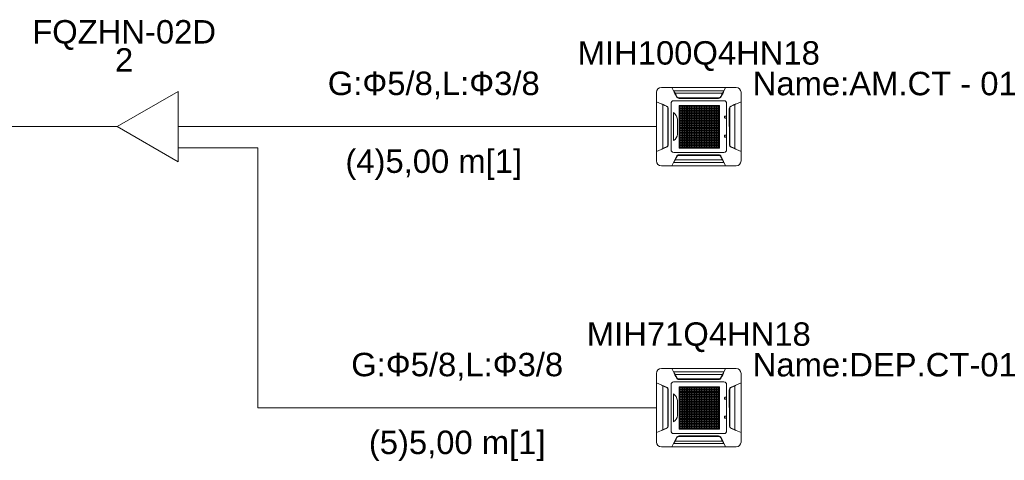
# Model space of a CAD drawing. Header units: millimetres. Extents: x -8164 to 22692, y -23804 to 1096.
# Tile 15 of 17: x 8985 to 13182, y -3404 to -1524. Entities that reach past the tile are written whole.
import ezdxf

# ---------------------------------------------------------------- set-up
doc = ezdxf.new("R2010")
doc.units = ezdxf.units.MM
for name, color, linetype, lineweight in [('CONDENSADORA_PAVIMENTO_TÉRREO_dwg', 8, 'Continuous', 18), ('EQUIPMENT', 7, 'Continuous', 18), ('PIPE_VRF', 7, 'Continuous', 18)]:
    doc.layers.add(name, color=color, linetype=linetype, lineweight=lineweight)
doc.styles.add('Arial', font='arial.ttf', dxfattribs={"height": 100})

# ---------------------------------------------------------------- blocks, each defined once
blk = doc.blocks.new('CONDENSADORA_PAVIMENTO_TÉRREO_dwg__U10-1131137-14 - FLUXOGRAMA PAVIMENTO TÉRREO')
at = {"layer": 'EQUIPMENT'}
for p, q in [((9300, -1980), (9400, -1980)), ((9659.8, -1980), (9800, -1980)), ((9659.6, -2070), (9800, -2070))]:
    blk.add_line(p, q, dxfattribs=at)
at = {"layer": 'EQUIPMENT', "flags": 128}
blk.add_lwpolyline([(9659.8, -1830), (9659.8, -2130), (9400, -1980)], close=True, dxfattribs=at)
at = {"layer": 'EQUIPMENT', "char_height": 100, "attachment_point": 2, "line_spacing_factor": 0.941778, "style": 'Arial'}
for s, insert, width in [('FQZHN-02D', (9430, -1525.5), 934.111), ('2', (9430, -1645.5), 93.044)]:
    blk.add_mtext(s, dxfattribs=dict(at, insert=insert, width=width))
blk = doc.blocks.new('CONDENSADORA_PAVIMENTO_TÉRREO_dwg-1131130-14 - FLUXOGRAMA PAVIMENTO TÉRREO')
at = {"lineweight": 18}
for p, q in [((11700, -2126.6), (11700, -1833.4)), ((11720.6, -1812.8), (12039.4, -1812.8)), ((11980.9, -1837.7), (11779.2, -1837.7)), ((11984.8, -1832.9), (11984.2, -1832.9)), ((12060.1, -1833.4), (12060.1, -2126.6)), ((11726.9, -2073.7), (11726.9, -1886.3)), ((11761.5, -2078.8), (11761.5, -1881.2)), ((11772.8, -1869.8), (11987.4, -1869.8)), ((11968.6, -1857), (11791.6, -1857)), ((11793.8, -1857.8), (11966.3, -1857.8)), ((11964.2, -1859.6), (11795.8, -1859.6)), ((11998.7, -1881.2), (11998.7, -2078.8)), ((12033.3, -2073.7), (12033.3, -1886.3)), ((11747.7, -2062.2), (11747.7, -1897.8)), ((11748.1, -2061.4), (11748.1, -1898.6)), ((11750, -1903.7), (11749.7, -2056.5)), ((11772, -2039.9), (11772, -1920.4)), ((11796.5, -1912.3), (11968.8, -1912.3)), ((11796.5, -1913.5), (11968.8, -1913.5)), ((11847.6, -1890.5), (11847.6, -2071.5)), ((11912.3, -1890.6), (11912.3, -2071.6)), ((12010.1, -1903.7), (12010.5, -2056.5)), ((12012.1, -2061.4), (12012.1, -1898.6)), ((12012.5, -2062.2), (12012.5, -1897.8)), ((11789, -1948.3), (11789, -2012.7)), ((11989.9, -1942.1), (11989.9, -1936.5)), ((11991.3, -1935.2), (11995.6, -1935.2)), ((11995.6, -1943.4), (11991.3, -1943.4)), ((11997, -1936.5), (11997, -1942.1)), ((11796.5, -1975.2), (11968.8, -1975.2)), ((11796.5, -1976.4), (11968.8, -1976.4)), ((12060, -1980), (12060.2, -1980)), ((11796.5, -2027.3), (11968.8, -2027.3)), ((11796.5, -2028.7), (11968.8, -2028.7)), ((11989.9, -2023.3), (11989.9, -2017.8)), ((11991.2, -2016.4), (11995.5, -2016.4)), ((11995.5, -2024.7), (11991.2, -2024.7)), ((11996.9, -2017.8), (11996.9, -2023.3)), ((11987.4, -2090.2), (11772.9, -2090.2)), ((11773.2, -2132.8), (11776.1, -2127)), ((11980.9, -2122.3), (11779.2, -2122.3)), ((11968.6, -2103), (11791.6, -2103)), ((11793.8, -2102.2), (11966.3, -2102.2)), ((11796.1, -2100.4), (11964.4, -2100.4)), ((11984.9, -2127.1), (11984.2, -2127.1)), ((12039.4, -2147.2), (11720.6, -2147.2)), ((11720.6, -3012.8), (12039.4, -3012.8)), ((11700, -3326.6), (11700, -3033.4)), ((11980.9, -3037.7), (11779.2, -3037.7)), ((11968.6, -3057), (11791.6, -3057)), ((11793.8, -3057.8), (11966.3, -3057.8)), ((11964.2, -3059.6), (11795.8, -3059.6)), ((11984.8, -3032.9), (11984.2, -3032.9)), ((12060.1, -3033.4), (12060.1, -3326.6)), ((11726.9, -3273.7), (11726.9, -3086.3)), ((11747.7, -3262.2), (11747.7, -3097.8)), ((11748.1, -3261.4), (11748.1, -3098.6)), ((11750, -3103.7), (11749.7, -3256.5)), ((11761.5, -3278.8), (11761.5, -3081.2)), ((11772.8, -3069.8), (11987.4, -3069.8)), ((11847.6, -3090.5), (11847.6, -3271.5)), ((11912.3, -3090.6), (11912.3, -3271.6)), ((11998.7, -3081.2), (11998.7, -3278.8)), ((12010.1, -3103.7), (12010.5, -3256.5)), ((12012.1, -3261.4), (12012.1, -3098.6)), ((12012.5, -3262.2), (12012.5, -3097.8)), ((12033.3, -3273.7), (12033.3, -3086.3)), ((11772, -3239.9), (11772, -3120.4)), ((11796.5, -3112.3), (11968.8, -3112.3)), ((11796.5, -3113.5), (11968.8, -3113.5)), ((11989.9, -3142.1), (11989.9, -3136.5)), ((11991.3, -3135.2), (11995.6, -3135.2)), ((11995.6, -3143.4), (11991.3, -3143.4)), ((11997, -3136.5), (11997, -3142.1)), ((11789, -3148.3), (11789, -3212.7)), ((11796.5, -3175.2), (11968.8, -3175.2)), ((11796.5, -3176.4), (11968.8, -3176.4)), ((12060, -3180), (12060.2, -3180)), ((11796.5, -3227.3), (11968.8, -3227.3)), ((11796.5, -3228.7), (11968.8, -3228.7)), ((11989.9, -3223.3), (11989.9, -3217.8)), ((11991.2, -3216.4), (11995.5, -3216.4)), ((11995.5, -3224.7), (11991.2, -3224.7)), ((11996.9, -3217.8), (11996.9, -3223.3)), ((11987.4, -3290.2), (11772.9, -3290.2)), ((11968.6, -3303), (11791.6, -3303)), ((11793.8, -3302.2), (11966.3, -3302.2)), ((11796.1, -3300.4), (11964.4, -3300.4)), ((12039.4, -3347.2), (11720.6, -3347.2)), ((11773.2, -3332.8), (11776.1, -3327)), ((11980.9, -3322.3), (11779.2, -3322.3)), ((11984.9, -3327.1), (11984.2, -3327.1))]:
    blk.add_line(p, q, dxfattribs=at)
at = {"lineweight": 18, "flags": 128}
for points in [[(11784.7, -1852.4), (11765.7, -1812.7), (11994.5, -1812.7), (11975.3, -1852.6)], [(11984.1, -1833), (11987, -1827.2), (11773.2, -1827.2), (11776.1, -1833)], [(11786.4, -1852), (11785.6, -1852.3), (11784.8, -1852.6), (11781.6, -1846.1), (11778.4, -1839.6), (11775.1, -1833.1), (11776.7, -1833), (11776.8, -1833), (11776.8, -1833.1), (11776.9, -1833.1), (11777, -1833.2), (11779.1, -1837.5), (11781.3, -1841.8), (11783.7, -1846.6), (11786.1, -1851.5), (11786.3, -1851.8), (11786.4, -1852), (11786.9, -1853), (11787.6, -1853.9), (11788.3, -1854.7), (11789.2, -1855.5), (11790.3, -1856.3), (11791.4, -1856.9), (11792.7, -1857.4), (11794, -1857.8), (11795.3, -1858), (11796.7, -1858.1), (11963.5, -1858.1), (11964.8, -1858.1), (11966, -1857.8), (11967.3, -1857.5), (11968.5, -1857), (11969.6, -1856.4), (11970.7, -1855.7), (11971.6, -1854.9), (11972.4, -1854), (11973.2, -1853.1), (11973.8, -1852), (11974.6, -1852.3), (11975.3, -1852.6), (11978.6, -1846.1), (11981.8, -1839.6), (11985, -1833.1), (11984.6, -1833.1), (11984.3, -1833), (11983.9, -1833), (11983.5, -1833), (11983.4, -1833), (11983.3, -1833.1), (11983.3, -1833.1), (11983.2, -1833.2), (11981, -1837.5), (11978.9, -1841.8), (11976.5, -1846.6), (11974, -1851.5), (11973.9, -1851.8), (11973.8, -1852)], [(11742.3, -2067.8), (11700, -2086.2), (11700, -1873.7), (11742.6, -1892.3)], [(11742.3, -1892.9), (11742.5, -1892.6), (11742.6, -1892.3), (11735.7, -1889.3), (11728.8, -1886.3), (11721.9, -1883.4), (11721.8, -1884), (11722, -1884), (11722.1, -1884.1), (11722.2, -1884.2), (11722.4, -1884.3), (11729, -1887.2), (11735.7, -1890.1), (11742.3, -1892.9), (11743.7, -1893.6), (11744.9, -1894.4), (11745.9, -1895.4), (11746.9, -1896.5), (11747.6, -1897.6), (11748.2, -1898.9), (11748.4, -1899.5), (11748.6, -1900.1), (11748.8, -1900.7), (11748.8, -1901.3), (11748.9, -1901.9), (11748.9, -1902.5), (11748.9, -2057.5), (11748.9, -2058.1), (11748.9, -2058.7), (11748.8, -2059.3), (11748.6, -2059.9), (11748.5, -2060.5), (11748.2, -2061.1), (11747.6, -2062.3), (11746.9, -2063.5), (11745.9, -2064.6), (11745.1, -2065.3), (11744.3, -2066), (11743.3, -2066.6), (11742.3, -2067.1), (11735.7, -2069.9), (11729, -2072.8), (11722.4, -2075.7), (11722.2, -2075.8), (11722.1, -2075.9), (11722, -2076), (11721.8, -2076), (11721.9, -2076.6), (11728.8, -2073.7)], [(12017.8, -1892.9), (12017.7, -1892.6), (12017.6, -1892.3), (12024.5, -1889.3), (12031.4, -1886.3), (12038.3, -1883.4), (12038.3, -1883.5), (12038.3, -1883.7), (12038.3, -1883.8), (12038.3, -1884), (12038.2, -1884), (12038.1, -1884.1), (12038, -1884.2), (12037.8, -1884.3), (12031.2, -1887.2), (12024.5, -1890.1), (12017.8, -1892.9), (12016.5, -1893.6), (12015.3, -1894.4), (12014.3, -1895.4), (12013.3, -1896.5), (12012.5, -1897.6), (12011.9, -1898.9), (12011.7, -1899.5), (12011.6, -1900.1), (12011.4, -1900.7), (12011.3, -1901.3), (12011.3, -1901.9), (12011.3, -1902.5), (12011.3, -2057.5), (12011.3, -2058.1), (12011.3, -2058.7), (12011.4, -2059.3), (12011.6, -2059.9), (12011.7, -2060.5), (12011.9, -2061.1), (12012.5, -2062.3), (12013.3, -2063.5), (12014.2, -2064.6), (12015, -2065.3), (12015.9, -2066), (12016.8, -2066.6), (12017.8, -2067.1), (12024.5, -2069.9), (12031.2, -2072.8), (12037.8, -2075.7), (12038, -2075.8), (12038.1, -2075.9), (12038.2, -2076), (12038.3, -2076), (12038.3, -2076.2), (12038.3, -2076.3), (12038.3, -2076.5), (12038.3, -2076.6), (12031.4, -2073.7)], [(12017.9, -2067.8), (12060.2, -2086.2), (12060.2, -1873.7), (12017.6, -1892.3)], [(12060, -2085.2), (12060, -1980), (12060, -1874.8)], [(11975.6, -2107.6), (11994.5, -2147.3), (11765.7, -2147.3), (11784.9, -2107.4), (11786.4, -2108)], [(11775.3, -2128.5), (11774.6, -2129.9), (11773.9, -2131.4), (11773.2, -2132.8), (11987, -2132.8), (11984.1, -2127), (11984.8, -2128.5)], [(11775.5, -2126.9), (11775.9, -2127), (11776.3, -2127), (11776.7, -2127), (11776.8, -2127), (11776.8, -2126.9), (11776.9, -2126.9), (11777, -2126.8), (11779.1, -2122.5), (11781.3, -2118.2), (11783.7, -2113.4), (11786.1, -2108.5), (11786.3, -2108.2), (11786.4, -2108), (11786.9, -2107), (11787.6, -2106.1), (11788.3, -2105.3), (11789.2, -2104.5), (11790.3, -2103.7), (11791.4, -2103.1), (11792.7, -2102.6), (11794, -2102.2), (11795.3, -2102), (11796.7, -2101.9), (11963.5, -2101.9), (11964.8, -2101.9), (11966, -2102.2), (11967.3, -2102.5), (11968.5, -2103), (11969.6, -2103.6), (11970.7, -2104.3), (11971.6, -2105.1), (11972.4, -2106), (11973.2, -2106.9), (11973.8, -2108), (11974.6, -2107.7), (11975.3, -2107.4)], [(11984.8, -2126.9), (11983.5, -2127), (11983.4, -2127), (11983.3, -2126.9), (11983.3, -2126.9), (11983.2, -2126.8), (11981, -2122.5), (11978.9, -2118.2), (11976.5, -2113.4), (11974, -2108.5), (11973.9, -2108.2), (11973.8, -2108)], [(11784.7, -3052.4), (11765.7, -3012.7), (11994.5, -3012.7), (11975.3, -3052.6)], [(11984.1, -3033), (11987, -3027.2), (11773.2, -3027.2), (11776.1, -3033)], [(11786.4, -3052), (11785.6, -3052.3), (11784.8, -3052.6), (11781.6, -3046.1), (11778.4, -3039.6), (11775.1, -3033.1), (11776.7, -3033), (11776.8, -3033), (11776.8, -3033.1), (11776.9, -3033.1), (11777, -3033.2), (11779.1, -3037.5), (11781.3, -3041.8), (11783.7, -3046.6), (11786.1, -3051.5), (11786.3, -3051.8), (11786.4, -3052), (11786.9, -3053), (11787.6, -3053.9), (11788.3, -3054.7), (11789.2, -3055.5), (11790.3, -3056.3), (11791.4, -3056.9), (11792.7, -3057.4), (11794, -3057.8), (11795.3, -3058), (11796.7, -3058.1), (11963.5, -3058.1), (11964.8, -3058.1), (11966, -3057.8), (11967.3, -3057.5), (11968.5, -3057), (11969.6, -3056.4), (11970.7, -3055.7), (11971.6, -3054.9), (11972.4, -3054), (11973.2, -3053.1), (11973.8, -3052), (11974.6, -3052.3), (11975.3, -3052.6), (11978.6, -3046.1), (11981.8, -3039.6), (11985, -3033.1), (11984.6, -3033.1), (11984.3, -3033), (11983.9, -3033), (11983.5, -3033), (11983.4, -3033), (11983.3, -3033.1), (11983.3, -3033.1), (11983.2, -3033.2), (11981, -3037.5), (11978.9, -3041.8), (11976.5, -3046.6), (11974, -3051.5), (11973.9, -3051.8), (11973.8, -3052)], [(11742.3, -3267.8), (11700, -3286.2), (11700, -3073.7), (11742.6, -3092.3)], [(11742.3, -3092.9), (11742.5, -3092.6), (11742.6, -3092.3), (11735.7, -3089.3), (11728.8, -3086.3), (11721.9, -3083.4), (11721.8, -3084), (11722, -3084), (11722.1, -3084.1), (11722.2, -3084.2), (11722.4, -3084.3), (11729, -3087.2), (11735.7, -3090.1), (11742.3, -3092.9), (11743.7, -3093.6), (11744.9, -3094.4), (11745.9, -3095.4), (11746.9, -3096.5), (11747.6, -3097.6), (11748.2, -3098.9), (11748.4, -3099.5), (11748.6, -3100.1), (11748.8, -3100.7), (11748.8, -3101.3), (11748.9, -3101.9), (11748.9, -3102.5), (11748.9, -3257.5), (11748.9, -3258.1), (11748.9, -3258.7), (11748.8, -3259.3), (11748.6, -3259.9), (11748.5, -3260.5), (11748.2, -3261.1), (11747.6, -3262.3), (11746.9, -3263.5), (11745.9, -3264.6), (11745.1, -3265.3), (11744.3, -3266), (11743.3, -3266.6), (11742.3, -3267.1), (11735.7, -3269.9), (11729, -3272.8), (11722.4, -3275.7), (11722.2, -3275.8), (11722.1, -3275.9), (11722, -3276), (11721.8, -3276), (11721.9, -3276.6), (11728.8, -3273.7)], [(12017.8, -3092.9), (12017.7, -3092.6), (12017.6, -3092.3), (12024.5, -3089.3), (12031.4, -3086.3), (12038.3, -3083.4), (12038.3, -3083.5), (12038.3, -3083.7), (12038.3, -3083.8), (12038.3, -3084), (12038.2, -3084), (12038.1, -3084.1), (12038, -3084.2), (12037.8, -3084.3), (12031.2, -3087.2), (12024.5, -3090.1), (12017.8, -3092.9), (12016.5, -3093.6), (12015.3, -3094.4), (12014.3, -3095.4), (12013.3, -3096.5), (12012.5, -3097.6), (12011.9, -3098.9), (12011.7, -3099.5), (12011.6, -3100.1), (12011.4, -3100.7), (12011.3, -3101.3), (12011.3, -3101.9), (12011.3, -3102.5), (12011.3, -3257.5), (12011.3, -3258.1), (12011.3, -3258.7), (12011.4, -3259.3), (12011.6, -3259.9), (12011.7, -3260.5), (12011.9, -3261.1), (12012.5, -3262.3), (12013.3, -3263.5), (12014.2, -3264.6), (12015, -3265.3), (12015.9, -3266), (12016.8, -3266.6), (12017.8, -3267.1), (12024.5, -3269.9), (12031.2, -3272.8), (12037.8, -3275.7), (12038, -3275.8), (12038.1, -3275.9), (12038.2, -3276), (12038.3, -3276), (12038.3, -3276.2), (12038.3, -3276.3), (12038.3, -3276.5), (12038.3, -3276.6), (12031.4, -3273.7)], [(12017.9, -3267.8), (12060.2, -3286.2), (12060.2, -3073.7), (12017.6, -3092.3)], [(12060, -3285.2), (12060, -3180), (12060, -3074.8)], [(11975.6, -3307.6), (11994.5, -3347.3), (11765.7, -3347.3), (11784.9, -3307.4), (11786.4, -3308)], [(11775.5, -3326.9), (11775.9, -3327), (11776.3, -3327), (11776.7, -3327), (11776.8, -3327), (11776.8, -3326.9), (11776.9, -3326.9), (11777, -3326.8), (11779.1, -3322.5), (11781.3, -3318.2), (11783.7, -3313.4), (11786.1, -3308.5), (11786.3, -3308.2), (11786.4, -3308), (11786.9, -3307), (11787.6, -3306.1), (11788.3, -3305.3), (11789.2, -3304.5), (11790.3, -3303.7), (11791.4, -3303.1), (11792.7, -3302.6), (11794, -3302.2), (11795.3, -3302), (11796.7, -3301.9), (11963.5, -3301.9), (11964.8, -3301.9), (11966, -3302.2), (11967.3, -3302.5), (11968.5, -3303), (11969.6, -3303.6), (11970.7, -3304.3), (11971.6, -3305.1), (11972.4, -3306), (11973.2, -3306.9), (11973.8, -3308), (11974.6, -3307.7), (11975.3, -3307.4)], [(11984.8, -3326.9), (11983.5, -3327), (11983.4, -3327), (11983.3, -3326.9), (11983.3, -3326.9), (11983.2, -3326.8), (11981, -3322.5), (11978.9, -3318.2), (11976.5, -3313.4), (11974, -3308.5), (11973.9, -3308.2), (11973.8, -3308)], [(11775.3, -3328.5), (11774.6, -3329.9), (11773.9, -3331.4), (11773.2, -3332.8), (11987, -3332.8), (11984.1, -3327), (11984.8, -3328.5)]]:
    blk.add_lwpolyline(points, dxfattribs=at)
for points in [[(11796.5, -1890.4), (11968.8, -1890.4), (11968.8, -1893.5), (11796.5, -1893.5)], [(11796.5, -1890.4), (11968.8, -1890.4), (11968.8, -1893.5), (11796.5, -1893.5)], [(11796.5, -1890.4), (11968.8, -1890.4), (11968.8, -1893.5), (11796.5, -1893.5)], [(11796.5, -1890.4), (11968.8, -1890.4), (11968.8, -1893.5), (11796.5, -1893.5)], [(11796.5, -1890.4), (11968.8, -1890.4), (11968.8, -1893.5), (11796.5, -1893.5)], [(11796.5, -1890.4), (11968.8, -1890.4), (11968.8, -1893.5), (11796.5, -1893.5)], [(11796.5, -1900.9), (11968.8, -1900.9), (11968.8, -1904), (11796.5, -1904)], [(11796.5, -1911.3), (11968.8, -1911.3), (11968.8, -1914.5), (11796.5, -1914.5)], [(11796.5, -1921.8), (11968.8, -1921.8), (11968.8, -1924.9), (11796.5, -1924.9)], [(11796.6, -1890.5), (11798.1, -1890.5), (11798.1, -2071.5), (11796.6, -2071.5)], [(11803.8, -1890.5), (11805.3, -1890.5), (11805.3, -2071.5), (11803.8, -2071.5)], [(11810.9, -1890.5), (11812.5, -1890.5), (11812.5, -2071.5), (11810.9, -2071.5)], [(11818.1, -1890.5), (11819.7, -1890.5), (11819.7, -2071.5), (11818.1, -2071.5)], [(11825.3, -1890.5), (11826.9, -1890.5), (11826.9, -2071.5), (11825.3, -2071.5)], [(11832.5, -1890.5), (11834, -1890.5), (11834, -2071.5), (11832.5, -2071.5)], [(11839.7, -1890.5), (11841.2, -1890.5), (11841.2, -2071.5), (11839.7, -2071.5)], [(11846.9, -1890.5), (11848.4, -1890.5), (11848.4, -2071.5), (11846.9, -2071.5)], [(11854, -1890.5), (11855.6, -1890.5), (11855.6, -2071.5), (11854, -2071.5)], [(11861.2, -1890.5), (11862.8, -1890.5), (11862.8, -2071.5), (11861.2, -2071.5)], [(11868.4, -1890.5), (11870, -1890.5), (11870, -2071.5), (11868.4, -2071.5)], [(11875.6, -1890.6), (11877.1, -1890.6), (11877.1, -2071.5), (11875.6, -2071.5)], [(11882.8, -1890.6), (11884.3, -1890.6), (11884.3, -2071.5), (11882.8, -2071.5)], [(11889.9, -1890.6), (11891.5, -1890.6), (11891.5, -2071.5), (11889.9, -2071.5)], [(11897.1, -1890.6), (11898.7, -1890.6), (11898.7, -2071.5), (11897.1, -2071.5)], [(11904.3, -1890.6), (11905.9, -1890.6), (11905.9, -2071.6), (11904.3, -2071.6)], [(11911.5, -1890.6), (11913, -1890.6), (11913, -2071.6), (11911.5, -2071.6)], [(11918.7, -1890.6), (11920.2, -1890.6), (11920.2, -2071.6), (11918.7, -2071.6)], [(11925.9, -1890.6), (11927.4, -1890.6), (11927.4, -2071.6), (11925.9, -2071.6)], [(11933, -1890.6), (11934.6, -1890.6), (11934.6, -2071.6), (11933, -2071.6)], [(11940.2, -1890.6), (11941.8, -1890.6), (11941.8, -2071.6), (11940.2, -2071.6)], [(11947.4, -1890.6), (11949, -1890.6), (11949, -2071.6), (11947.4, -2071.6)], [(11954.6, -1890.6), (11956.1, -1890.6), (11956.1, -2071.6), (11954.6, -2071.6)], [(11961.8, -1890.6), (11963.3, -1890.6), (11963.3, -2071.6), (11961.8, -2071.6)], [(11967.2, -1890.6), (11968.8, -1890.6), (11968.8, -2071.6), (11967.2, -2071.6)], [(11796.5, -1932.3), (11968.8, -1932.3), (11968.8, -1935.4), (11796.5, -1935.4)], [(11796.5, -1942.8), (11968.8, -1942.8), (11968.8, -1945.9), (11796.5, -1945.9)], [(11796.5, -1953.2), (11968.8, -1953.2), (11968.8, -1956.3), (11796.5, -1956.3)], [(11796.5, -1963.7), (11968.8, -1963.7), (11968.8, -1966.8), (11796.5, -1966.8)], [(11796.5, -1974.2), (11968.8, -1974.2), (11968.8, -1977.3), (11796.5, -1977.3)], [(11796.5, -1984.6), (11968.8, -1984.6), (11968.8, -1987.7), (11796.5, -1987.7)], [(11796.5, -1995.1), (11968.8, -1995.1), (11968.8, -1998.2), (11796.5, -1998.2)], [(11796.5, -2005.6), (11968.8, -2005.6), (11968.8, -2008.7), (11796.5, -2008.7)], [(11796.5, -2016), (11968.8, -2016), (11968.8, -2019.1), (11796.5, -2019.1)], [(11796.5, -2026.5), (11968.8, -2026.5), (11968.8, -2029.6), (11796.5, -2029.6)], [(11796.5, -2037), (11968.8, -2037), (11968.8, -2040.1), (11796.5, -2040.1)], [(11796.5, -2047.4), (11968.8, -2047.4), (11968.8, -2050.6), (11796.5, -2050.6)], [(11796.5, -2057.9), (11968.8, -2057.9), (11968.8, -2061), (11796.5, -2061)], [(11796.5, -2068.4), (11968.8, -2068.4), (11968.8, -2071.5), (11796.5, -2071.5)], [(11796.5, -3090.4), (11968.8, -3090.4), (11968.8, -3093.5), (11796.5, -3093.5)], [(11796.5, -3090.4), (11968.8, -3090.4), (11968.8, -3093.5), (11796.5, -3093.5)], [(11796.5, -3090.4), (11968.8, -3090.4), (11968.8, -3093.5), (11796.5, -3093.5)], [(11796.5, -3090.4), (11968.8, -3090.4), (11968.8, -3093.5), (11796.5, -3093.5)], [(11796.5, -3090.4), (11968.8, -3090.4), (11968.8, -3093.5), (11796.5, -3093.5)], [(11796.5, -3090.4), (11968.8, -3090.4), (11968.8, -3093.5), (11796.5, -3093.5)], [(11796.5, -3100.9), (11968.8, -3100.9), (11968.8, -3104), (11796.5, -3104)], [(11796.6, -3090.5), (11798.1, -3090.5), (11798.1, -3271.5), (11796.6, -3271.5)], [(11803.8, -3090.5), (11805.3, -3090.5), (11805.3, -3271.5), (11803.8, -3271.5)], [(11810.9, -3090.5), (11812.5, -3090.5), (11812.5, -3271.5), (11810.9, -3271.5)], [(11818.1, -3090.5), (11819.7, -3090.5), (11819.7, -3271.5), (11818.1, -3271.5)], [(11825.3, -3090.5), (11826.9, -3090.5), (11826.9, -3271.5), (11825.3, -3271.5)], [(11832.5, -3090.5), (11834, -3090.5), (11834, -3271.5), (11832.5, -3271.5)], [(11839.7, -3090.5), (11841.2, -3090.5), (11841.2, -3271.5), (11839.7, -3271.5)], [(11846.9, -3090.5), (11848.4, -3090.5), (11848.4, -3271.5), (11846.9, -3271.5)], [(11854, -3090.5), (11855.6, -3090.5), (11855.6, -3271.5), (11854, -3271.5)], [(11861.2, -3090.5), (11862.8, -3090.5), (11862.8, -3271.5), (11861.2, -3271.5)], [(11868.4, -3090.5), (11870, -3090.5), (11870, -3271.5), (11868.4, -3271.5)], [(11875.6, -3090.6), (11877.1, -3090.6), (11877.1, -3271.5), (11875.6, -3271.5)], [(11882.8, -3090.6), (11884.3, -3090.6), (11884.3, -3271.5), (11882.8, -3271.5)], [(11889.9, -3090.6), (11891.5, -3090.6), (11891.5, -3271.5), (11889.9, -3271.5)], [(11897.1, -3090.6), (11898.7, -3090.6), (11898.7, -3271.5), (11897.1, -3271.5)], [(11904.3, -3090.6), (11905.9, -3090.6), (11905.9, -3271.6), (11904.3, -3271.6)], [(11911.5, -3090.6), (11913, -3090.6), (11913, -3271.6), (11911.5, -3271.6)], [(11918.7, -3090.6), (11920.2, -3090.6), (11920.2, -3271.6), (11918.7, -3271.6)], [(11925.9, -3090.6), (11927.4, -3090.6), (11927.4, -3271.6), (11925.9, -3271.6)], [(11933, -3090.6), (11934.6, -3090.6), (11934.6, -3271.6), (11933, -3271.6)], [(11940.2, -3090.6), (11941.8, -3090.6), (11941.8, -3271.6), (11940.2, -3271.6)], [(11947.4, -3090.6), (11949, -3090.6), (11949, -3271.6), (11947.4, -3271.6)], [(11954.6, -3090.6), (11956.1, -3090.6), (11956.1, -3271.6), (11954.6, -3271.6)], [(11961.8, -3090.6), (11963.3, -3090.6), (11963.3, -3271.6), (11961.8, -3271.6)], [(11967.2, -3090.6), (11968.8, -3090.6), (11968.8, -3271.6), (11967.2, -3271.6)], [(11796.5, -3111.3), (11968.8, -3111.3), (11968.8, -3114.5), (11796.5, -3114.5)], [(11796.5, -3121.8), (11968.8, -3121.8), (11968.8, -3124.9), (11796.5, -3124.9)], [(11796.5, -3132.3), (11968.8, -3132.3), (11968.8, -3135.4), (11796.5, -3135.4)], [(11796.5, -3142.8), (11968.8, -3142.8), (11968.8, -3145.9), (11796.5, -3145.9)], [(11796.5, -3153.2), (11968.8, -3153.2), (11968.8, -3156.3), (11796.5, -3156.3)], [(11796.5, -3163.7), (11968.8, -3163.7), (11968.8, -3166.8), (11796.5, -3166.8)], [(11796.5, -3174.2), (11968.8, -3174.2), (11968.8, -3177.3), (11796.5, -3177.3)], [(11796.5, -3184.6), (11968.8, -3184.6), (11968.8, -3187.7), (11796.5, -3187.7)], [(11796.5, -3195.1), (11968.8, -3195.1), (11968.8, -3198.2), (11796.5, -3198.2)], [(11796.5, -3205.6), (11968.8, -3205.6), (11968.8, -3208.7), (11796.5, -3208.7)], [(11796.5, -3216), (11968.8, -3216), (11968.8, -3219.1), (11796.5, -3219.1)], [(11796.5, -3226.5), (11968.8, -3226.5), (11968.8, -3229.6), (11796.5, -3229.6)], [(11796.5, -3237), (11968.8, -3237), (11968.8, -3240.1), (11796.5, -3240.1)], [(11796.5, -3247.4), (11968.8, -3247.4), (11968.8, -3250.6), (11796.5, -3250.6)], [(11796.5, -3257.9), (11968.8, -3257.9), (11968.8, -3261), (11796.5, -3261)], [(11796.5, -3268.4), (11968.8, -3268.4), (11968.8, -3271.5), (11796.5, -3271.5)]]:
    blk.add_lwpolyline(points, close=True, dxfattribs=at)
at = {"lineweight": 18}
for centre, radius, start, end in [((11720.6, -1833.4), 20.6, 90, 180), ((12039.4, -1833.4), 20.6, 0, 90), ((11772.8, -1881.2), 11.3, 90, 180.0081), ((11795.8, -1847.1), 12.4, 205.4415, 269.9695), ((11964.2, -1847.2), 12.4, 269.9695, 334.3394), ((11987.4, -1881.2), 11.3, 0.0081, 90), ((11737.7, -1903.6), 12.4, 359.8823, 66.4837), ((11748.9, -1953.6), 40.4, 7.4163, 55.1536), ((12022.5, -1903.6), 12.4, 113.5163, 180.1177), ((11991.3, -1936.5), 1.38, 90, 180), ((11991.3, -1942.1), 1.38, 180, 270), ((11995.6, -1936.5), 1.38, 0, 90), ((11995.6, -1942.1), 1.38, 270, 0), ((11753.1, -2009.2), 36.1, 301.6357, 354.4493), ((11737.4, -2056.4), 12.4, 293.5433, 359.8823), ((11991.2, -2017.8), 1.38, 90, 180), ((11991.2, -2023.3), 1.38, 180, 270), ((11995.5, -2017.8), 1.38, 0, 90), ((11995.5, -2023.3), 1.38, 270, 0), ((12022.8, -2056.4), 12.4, 180.1177, 246.4567), ((11772.9, -2078.8), 11.3, 180.0081, 270), ((11987.4, -2078.8), 11.3, 270, 0.0081), ((11720.6, -2126.6), 20.6, 180, 270), ((11796.1, -2112.8), 12.4, 89.9695, 154.3394), ((11964.4, -2112.9), 12.4, 25.4415, 89.9695), ((12039.4, -2126.6), 20.6, 270, 0), ((11720.6, -3033.4), 20.6, 90, 180), ((12039.4, -3033.4), 20.6, 0, 90), ((11795.8, -3047.1), 12.4, 205.4415, 269.9695), ((11964.2, -3047.2), 12.4, 269.9695, 334.3394), ((11737.7, -3103.6), 12.4, 359.8823, 66.4837), ((11772.8, -3081.2), 11.3, 90, 180.0081), ((11987.4, -3081.2), 11.3, 0.0081, 90), ((12022.5, -3103.6), 12.4, 113.5163, 180.1177), ((11748.9, -3153.6), 40.4, 7.4163, 55.1536), ((11991.3, -3136.5), 1.38, 90, 180), ((11991.3, -3142.1), 1.38, 180, 270), ((11995.6, -3136.5), 1.38, 0, 90), ((11995.6, -3142.1), 1.38, 270, 0), ((11753.1, -3209.2), 36.1, 301.6357, 354.4493), ((11991.2, -3217.8), 1.38, 90, 180), ((11991.2, -3223.3), 1.38, 180, 270), ((11995.5, -3217.8), 1.38, 0, 90), ((11995.5, -3223.3), 1.38, 270, 0), ((11737.4, -3256.4), 12.4, 293.5433, 359.8823), ((12022.8, -3256.4), 12.4, 180.1177, 246.4567), ((11772.9, -3278.8), 11.3, 180.0081, 270), ((11796.1, -3312.8), 12.4, 89.9695, 154.3394), ((11964.4, -3312.9), 12.4, 25.4415, 89.9695), ((11987.4, -3278.8), 11.3, 270, 0.0081), ((11720.6, -3326.6), 20.6, 180, 270), ((12039.4, -3326.6), 20.6, 270, 0)]:
    blk.add_arc(centre, radius, start, end, dxfattribs=at)
at = {"layer": 'PIPE_VRF'}
for p, q in [((7400, -1980), (9300, -1980)), ((9800, -1980), (11700, -1980))]:
    blk.add_line(p, q, dxfattribs=at)
at = {"layer": 'PIPE_VRF', "flags": 128}
blk.add_lwpolyline([(9800, -2070), (10000, -2070), (10000, -3180), (11700, -3180)], dxfattribs=at)
blk.add_blockref('CONDENSADORA_PAVIMENTO_TÉRREO_dwg__U10-1131137-14 - FLUXOGRAMA PAVIMENTO TÉRREO', (0, 0))
at = {"lineweight": 18, "char_height": 100, "line_spacing_factor": 0.941778, "style": 'Arial'}
for s, insert, width, attachment_point in [('MIH100Q4HN18', (11880, -1615.5), 1232.83, 2), ('Name:AM.CT - 01', (12110, -1746.3), 1343.014, 1), ('MIH71Q4HN18', (11880, -2815.5), 1139.786, 2), ('Name:DEP.CT-01', (12110, -2946.3), 1343.014, 1)]:
    blk.add_mtext(s, dxfattribs=dict(at, insert=insert, width=width, attachment_point=attachment_point))
at = {"layer": 'PIPE_VRF', "char_height": 100, "attachment_point": 2, "line_spacing_factor": 0.941778, "style": 'Arial'}
for s, insert, width in [('G:\\fArial|b0|i0|c204|p34|;Ф5/8,L:Ф3/8', (10750, -1745.5), 1079.798), ('(4)5,00 m[1]', (10750, -2077.6), 899.831), ('G:\\fArial|b0|i0|c204|p34|;Ф5/8,L:Ф3/8', (10850, -2945.5), 1079.798), ('(5)5,00 m[1]', (10850, -3277.6), 899.831)]:
    blk.add_mtext(s, dxfattribs=dict(at, insert=insert, width=width))

msp = doc.modelspace()

# ---------------------------------------------------------------- block references
at = {"layer": 'CONDENSADORA_PAVIMENTO_TÉRREO_dwg', "color": 7}
msp.add_blockref('CONDENSADORA_PAVIMENTO_TÉRREO_dwg-1131130-14 - FLUXOGRAMA PAVIMENTO TÉRREO', (0, 0), dxfattribs=at)

doc.saveas('drawing.dxf')
